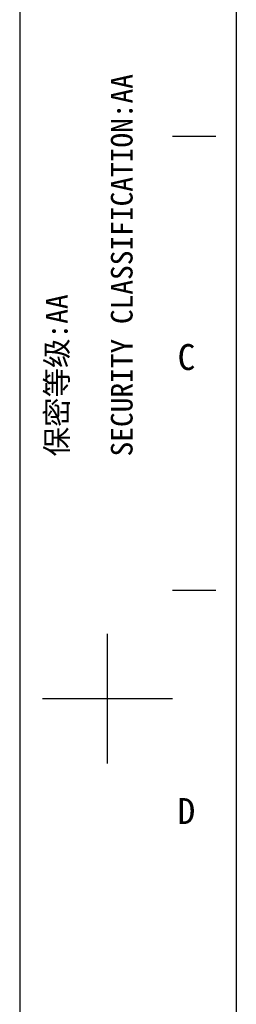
# Model space of a CAD drawing. Header units: millimetres. Extents: x -339 to 255, y 1363 to 1783.
# Tile 7 of 47: x -339 to -314, y 1578 to 1691. Entities that reach past the tile are written whole.
import ezdxf

# ---------------------------------------------------------------- set-up
doc = ezdxf.new("R2010")
doc.units = ezdxf.units.MM
doc.header["$LTSCALE"] = 61.468
doc.layers.get('0').update_dxf_attribs({"linetype": 'CONTINUOUS'})
doc.styles.get("Standard").update_dxf_attribs({"font": 'simfang.ttf'})
doc.styles.add('TEXTSTYLE_2', font='simfang.ttf')

msp = doc.modelspace()

# ---------------------------------------------------------------- linework, layer by layer
at = {"color": 7}
for p, q in [((-339.1747, 1782.9324), (-339.1747, 1362.9324)), ((-314.1747, 1772.9324), (-314.1747, 1372.9324)), ((-316.5372, 1677.9282), (-321.5372, 1677.9282)), ((-316.5372, 1625.4289), (-321.5372, 1625.4289)), ((-329.0374, 1605.4292), (-329.0374, 1620.4289)), ((-336.5373, 1612.9291), (-321.5375, 1612.9291))]:
    msp.add_line(p, q, dxfattribs=at)

# ---------------------------------------------------------------- texts
at = {"color": 3}
for s, p in [('SECURITY CLASSIFICATION:AA', (-326.1458, 1640.9318)), ('保密等级:AA', (-333.6458, 1640.9318))]:
    msp.add_text(s, height=2.5, rotation=90, dxfattribs=at).set_placement(p)
at = {"color": 3, "style": 'TEXTSTYLE_2'}
for s, p in [('C', (-320.9483, 1650.9262)), ('D', (-320.9483, 1598.4262))]:
    msp.add_text(s, height=3, dxfattribs=at).set_placement(p)

doc.saveas('drawing.dxf')
